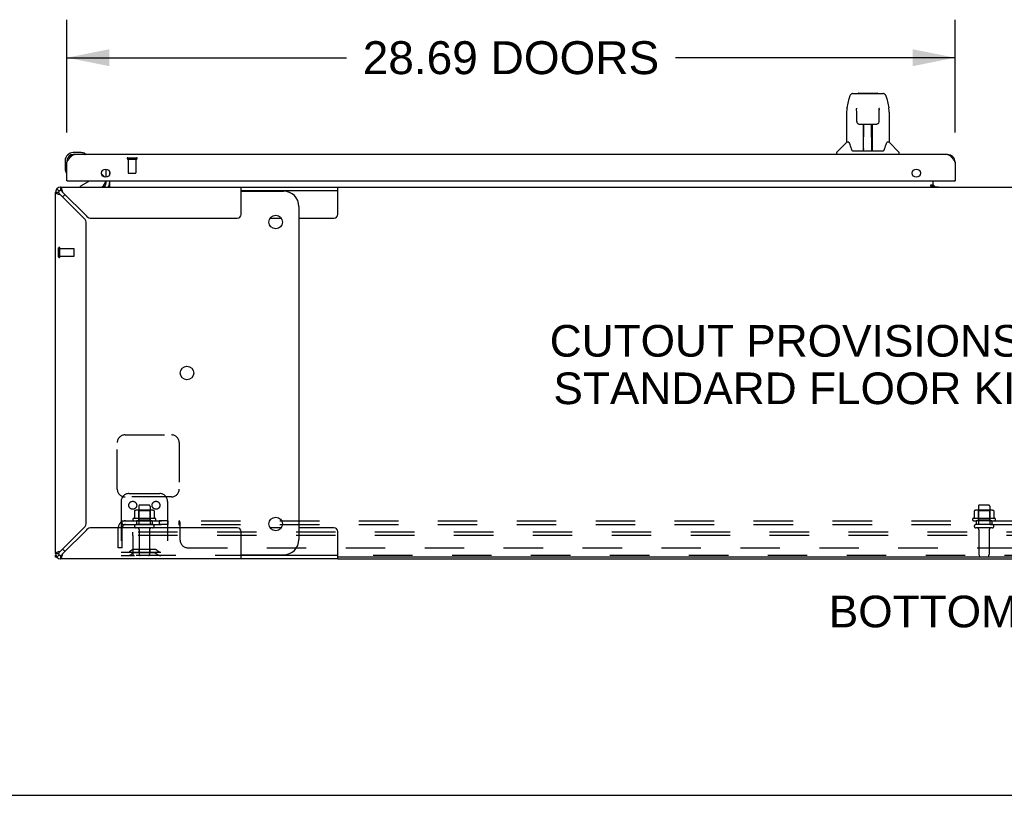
# Model space of a CAD drawing. Header units: inches. Extents: x 0 to 232, y 0 to 150.
# Tile 2 of 20: x 44 to 76, y 0 to 25. Entities that reach past the tile are written whole.
import ezdxf

# ---------------------------------------------------------------- set-up
doc = ezdxf.new("R2010")
doc.units = ezdxf.units.IN
doc.header["$LTSCALE"] = 12.75
doc.header["$MEASUREMENT"] = 0
doc.linetypes.add('HIDDEN', pattern=[0.2, 0.1, -0.1])
doc.layers.get('0').update_dxf_attribs({"linetype": 'CONTINUOUS'})
for name, color, linetype in [('02___PRT_ALL_AXES', 7, 'CONTINUOUS'), ('DEFAULT_2', 8, 'HIDDEN'), ('DIMENSIONS', 7, 'CONTINUOUS')]:
    doc.layers.add(name, color=color, linetype=linetype)
doc.styles.get("Standard").update_dxf_attribs({"font": 'arial.ttf'})
doc.dimstyles.new('DIMSTYLE_2', dxfattribs={"dimtxt": 1.063636, "dimasz": 1.363636, "dimexe": 0.09, "dimexo": 0.07, "dimgap": 0.039, "dimtad": 0, "dimtih": 1, "dimtoh": 1, "dimzin": 4, "dimdsep": 46, "dimtxsty": 'Standard', "dimblk": '_FILLED', "dimblk1": '_FILLED', "dimblk2": '_FILLED', "dimcen": 0.09, "dimazin": 1, "dimtfac": 1, "dimtdec": 3, "dimtofl": 0, "dimtmove": 0, "dimatfit": 3, "dimldrblk": '_FILLED', "dimfxl": 1, "dimtolj": 1, "dimtzin": 4, "dimarcsym": 0})

# ---------------------------------------------------------------- blocks, each defined once
blk = doc.blocks.new('_FILLED')
at = {"color": 0, "linetype": 'ByBlock'}
blk.add_solid([(0, 0), (-1, 0.2), (-1, -0.2)], dxfattribs=at)
blk = doc.blocks.new('*D20')
at = {"layer": 'DIMENSIONS', "color": 2, "linetype": 'Continuous'}
for p, q in [((45.314, 21.407), (45.314, 25.053)), ((74.002, 21.407), (74.002, 25.053)), ((45.314, 23.826), (54.342, 23.826)), ((74.002, 23.826), (64.974, 23.826))]:
    blk.add_line(p, q, dxfattribs=at)
at = {"layer": 'DIMENSIONS', "color": 2, "linetype": 'Continuous', "xscale": 1.3636363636, "yscale": 1.3636363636, "zscale": 1.3636363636, "rotation": 180}
blk.add_blockref('_FILLED', (45.314, 23.826), dxfattribs=at)
at = {"layer": 'DIMENSIONS', "color": 2, "linetype": 'Continuous', "xscale": 1.3636363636, "yscale": 1.3636363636, "zscale": 1.3636363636}
blk.add_blockref('_FILLED', (74.002, 23.826), dxfattribs=at)
at = {"layer": 'DIMENSIONS', "color": 2, "linetype": 'Continuous', "insert": (59.658, 24.358), "char_height": 1.06364, "width": 9.56877, "attachment_point": 2, "line_spacing_factor": 0.9}
blk.add_mtext('28.69 DOORS', dxfattribs=at)

msp = doc.modelspace()

# ---------------------------------------------------------------- linework, layer by layer
at = {"color": 7, "linetype": 'Continuous'}
for p, q in [((70.704, 22.667), (71.674, 22.667)), ((70.791, 22.667), (70.789, 22.667)), ((70.896, 22.679), (71.482, 22.679)), ((70.515, 22.207), (70.58, 22.513)), ((71.798, 22.513), (71.863, 22.207)), ((70.5, 22.064), (70.5, 21.092)), ((70.823, 22.155), (70.803, 22.155)), ((70.822, 22.19), (70.822, 22.186)), ((70.822, 22.186), (70.822, 22.181)), ((70.822, 22.181), (70.822, 22.173)), ((70.825, 22.044), (70.822, 22.173)), ((70.829, 21.761), (70.825, 22.044)), ((71.549, 21.761), (71.556, 22.173)), ((71.556, 22.181), (71.556, 22.186)), ((71.556, 22.173), (71.556, 22.181)), ((71.575, 22.155), (71.556, 22.155)), ((71.878, 22.064), (71.878, 21.092)), ((70.91, 21.683), (71.03, 21.683)), ((71.04, 20.837), (71.055, 21.684)), ((71.047, 21.268), (71.047, 21.684)), ((71.066, 21.684), (71.312, 21.684)), ((71.315, 20.817), (71.3, 21.684)), ((71.304, 21.684), (71.304, 21.62)), ((71.331, 20.817), (71.331, 21.684)), ((71.348, 21.683), (71.468, 21.683)), ((71.053, 21.62), (71.047, 21.62)), ((71.051, 21.459), (71.047, 21.459)), ((71.05, 21.447), (71.047, 21.447)), ((71.301, 21.62), (71.331, 21.62)), ((71.331, 21.459), (71.304, 21.459)), ((71.331, 21.447), (71.304, 21.447)), ((70.494, 21.087), (70.197, 20.789)), ((70.573, 21.092), (70.5, 21.092)), ((71.308, 21.218), (71.331, 21.218)), ((71.331, 21.214), (71.308, 21.214)), ((71.878, 21.092), (71.805, 21.092)), ((71.884, 21.087), (72.181, 20.789)), ((45.773, 20.759), (45.517, 20.759)), ((45.561, 20.699), (45.517, 20.699)), ((45.811, 20.756), (45.773, 20.759)), ((45.909, 20.712), (45.902, 20.714)), ((70.185, 20.699), (70.185, 20.761)), ((70.668, 20.84), (70.673, 20.833)), ((70.703, 20.817), (71.675, 20.817)), ((71.041, 20.889), (71.04, 20.863)), ((71.047, 20.817), (71.047, 20.821)), ((71.314, 20.863), (71.314, 20.889)), ((72.193, 20.699), (72.193, 20.761)), ((45.254, 20.496), (45.254, 20.239)), ((45.254, 20.239), (45.257, 20.201)), ((45.299, 20.111), (45.301, 20.104)), ((46.433, 20.072), (46.514, 19.991)), ((46.689, 20.14), (46.689, 20.05)), ((45.334, 19.845), (45.314, 19.845)), ((45.994, 19.818), (45.756, 19.68)), ((46.543, 19.845), (46.543, 19.798)), ((46.689, 19.845), (46.689, 19.67)), ((73.225, 19.671), (73.225, 19.721)), ((73.225, 19.721), (73.293, 19.721)), ((73.293, 19.676), (73.293, 19.845)), ((73.364, 19.652), (73.294, 19.722)), ((73.982, 19.845), (74.002, 19.845)), ((45.043, 19.474), (44.939, 19.474)), ((44.988, 19.592), (45.061, 19.518)), ((45.106, 19.641), (45.106, 19.537)), ((45.756, 19.641), (45.756, 19.68)), ((50.939, 19.537), (54.062, 19.537)), ((50.939, 19.516), (52.308, 19.516)), ((54.062, 18.766), (54.062, 19.641)), ((54.062, 19.641), (95.816, 19.641)), ((73.293, 19.671), (73.225, 19.671)), ((73.293, 19.641), (73.293, 19.671)), ((52.808, 19.016), (52.808, 8.266)), ((51.879, 18.641), (52.237, 18.641)), ((52.808, 18.641), (53.937, 18.641)), ((52.237, 8.641), (51.879, 8.641)), ((53.937, 8.641), (52.808, 8.641)), ((54.062, 7.641), (54.062, 8.516)), ((44.939, 7.807), (45.043, 7.807)), ((44.985, 7.693), (44.939, 7.693)), ((44.988, 7.689), (45.061, 7.763)), ((45.043, 7.653), (45.043, 7.641)), ((45.106, 7.745), (45.106, 7.641)), ((50.939, 7.766), (52.308, 7.766)), ((54.062, 7.745), (50.939, 7.745)), ((95.816, 7.693), (54.062, 7.693)), ((0, 0), (231.818, 0))]:
    msp.add_line(p, q, dxfattribs=at)
at = {"color": 3, "linetype": 'Continuous'}
for p, q in [((73.755, 20.699), (45.561, 20.699)), ((45.314, 19.845), (45.314, 20.452)), ((74.002, 20.452), (74.002, 19.845)), ((46.585, 19.963), (46.585, 20.226)), ((45.334, 19.845), (73.982, 19.845)), ((46.585, 19.783), (46.585, 19.845)), ((44.939, 7.807), (44.939, 19.474)), ((45.008, 19.429), (45.03, 19.421)), ((45.106, 19.641), (54.062, 19.641)), ((45.166, 19.526), (45.159, 19.55)), ((45.951, 18.705), (45.182, 19.474)), ((50.939, 18.766), (50.939, 19.641)), ((73.225, 19.676), (73.293, 19.676)), ((73.293, 19.652), (73.465, 19.652)), ((45.106, 19.398), (45.875, 18.629)), ((45.939, 8.808), (45.939, 18.473)), ((46.106, 18.641), (50.814, 18.641)), ((45.875, 8.652), (45.106, 7.883)), ((50.814, 8.641), (46.106, 8.641)), ((45.182, 7.807), (45.951, 8.576)), ((50.939, 7.641), (50.939, 8.516)), ((44.939, 7.693), (44.939, 7.755)), ((45.054, 7.868), (45.03, 7.861)), ((54.062, 7.641), (45.106, 7.641)), ((45.151, 7.709), (45.159, 7.732)), ((54.062, 7.641), (95.816, 7.641))]:
    msp.add_line(p, q, dxfattribs=at)
at = {"color": 7, "linetype": 'Continuous'}
for points in [[(70.704, 22.667), (70.7, 22.667), (70.685, 22.665), (70.67, 22.661), (70.656, 22.654), (70.644, 22.645), (70.633, 22.635), (70.624, 22.624), (70.615, 22.612), (70.608, 22.598), (70.601, 22.584), (70.595, 22.567), (70.589, 22.549), (70.584, 22.528), (70.58, 22.513)], [(71.774, 22.59), (71.768, 22.602), (71.761, 22.614), (71.754, 22.624), (71.746, 22.634), (71.736, 22.643), (71.726, 22.651), (71.714, 22.658), (71.702, 22.663), (71.688, 22.666), (71.674, 22.667)], [(71.798, 22.513), (71.795, 22.525), (71.79, 22.544), (71.785, 22.561), (71.78, 22.576), (71.774, 22.59)], [(70.515, 22.207), (70.509, 22.175), (70.504, 22.133), (70.501, 22.091), (70.5, 22.064)], [(70.821, 22.196), (70.821, 22.196), (70.821, 22.196), (70.821, 22.196), (70.822, 22.195), (70.822, 22.194), (70.822, 22.193), (70.822, 22.191), (70.822, 22.19)], [(71.556, 22.186), (71.556, 22.19), (71.556, 22.192), (71.556, 22.193), (71.556, 22.194), (71.557, 22.195), (71.557, 22.196), (71.557, 22.196)], [(71.878, 22.064), (71.877, 22.092), (71.874, 22.134), (71.869, 22.176), (71.863, 22.207)], [(70.829, 21.761), (70.831, 21.749), (70.834, 21.736), (70.839, 21.724), (70.847, 21.713), (70.856, 21.703), (70.866, 21.696), (70.877, 21.69), (70.889, 21.685), (70.901, 21.683), (70.909, 21.683)], [(71.03, 21.683), (71.033, 21.683), (71.042, 21.683), (71.051, 21.684), (71.06, 21.684), (71.066, 21.684)], [(71.312, 21.684), (71.32, 21.684), (71.329, 21.684), (71.337, 21.683), (71.346, 21.683), (71.348, 21.683)], [(71.469, 21.683), (71.478, 21.683), (71.49, 21.686), (71.502, 21.69), (71.513, 21.696), (71.524, 21.704), (71.532, 21.714), (71.539, 21.725), (71.545, 21.737), (71.548, 21.75), (71.549, 21.761)], [(70.57, 21.092), (70.575, 21.083), (70.589, 21.055), (70.604, 21.019), (70.619, 20.977), (70.636, 20.928), (70.65, 20.88)], [(71.728, 20.88), (71.742, 20.926), (71.758, 20.975), (71.773, 21.017), (71.789, 21.054), (71.803, 21.082), (71.808, 21.092)], [(70.65, 20.88), (70.653, 20.873), (70.658, 20.86), (70.663, 20.849), (70.668, 20.84)], [(70.673, 20.833), (70.679, 20.827), (70.686, 20.822), (70.693, 20.818), (70.701, 20.817), (70.703, 20.817)], [(71.675, 20.817), (71.676, 20.817), (71.684, 20.818), (71.692, 20.821), (71.699, 20.826)], [(71.699, 20.826), (71.705, 20.832), (71.71, 20.84)], [(71.71, 20.84), (71.715, 20.849), (71.72, 20.859), (71.725, 20.872), (71.728, 20.88)], [(45.043, 19.474), (45.044, 19.467), (45.046, 19.459), (45.05, 19.451), (45.055, 19.444)], [(45.055, 19.444), (45.061, 19.436), (45.069, 19.429), (45.077, 19.421), (45.086, 19.413), (45.096, 19.406), (45.106, 19.398)], [(45.182, 19.474), (45.174, 19.484), (45.166, 19.494), (45.159, 19.503), (45.151, 19.511), (45.144, 19.518), (45.136, 19.525), (45.128, 19.53), (45.121, 19.534), (45.113, 19.536), (45.106, 19.537)], [(46.666, 19.653), (46.665, 19.651), (46.664, 19.649), (46.662, 19.647), (46.661, 19.645), (46.659, 19.644), (46.658, 19.643), (46.656, 19.642), (46.655, 19.641), (46.654, 19.641), (46.652, 19.641)], [(46.689, 19.67), (46.687, 19.67), (46.686, 19.67), (46.684, 19.67), (46.682, 19.669), (46.68, 19.668), (46.679, 19.667), (46.677, 19.666), (46.675, 19.664), (46.674, 19.663), (46.672, 19.661), (46.671, 19.659), (46.669, 19.657), (46.666, 19.653)], [(45.106, 7.883), (45.096, 7.876), (45.086, 7.868), (45.077, 7.861), (45.069, 7.853), (45.061, 7.845), (45.055, 7.838), (45.05, 7.83), (45.046, 7.822), (45.044, 7.815), (45.043, 7.807)], [(45.106, 7.745), (45.113, 7.745), (45.121, 7.748), (45.128, 7.752), (45.136, 7.757)], [(45.136, 7.757), (45.144, 7.763), (45.151, 7.77), (45.159, 7.779), (45.166, 7.788), (45.174, 7.797), (45.182, 7.807)]]:
    msp.add_lwpolyline(points, dxfattribs=at)
at = {"color": 3, "linetype": 'Continuous'}
for points in [[(45.314, 20.452), (45.324, 20.468), (45.335, 20.484), (45.345, 20.5), (45.355, 20.516), (45.365, 20.531), (45.376, 20.547), (45.386, 20.561), (45.396, 20.575), (45.406, 20.589), (45.417, 20.602), (45.427, 20.615), (45.437, 20.627), (45.448, 20.638), (45.458, 20.648), (45.468, 20.657), (45.478, 20.666), (45.489, 20.673), (45.499, 20.68), (45.509, 20.686), (45.519, 20.69), (45.53, 20.694), (45.54, 20.697), (45.55, 20.698), (45.561, 20.699)], [(73.755, 20.699), (73.765, 20.698), (73.776, 20.697), (73.786, 20.694), (73.796, 20.69), (73.806, 20.686), (73.817, 20.68), (73.827, 20.673), (73.837, 20.666), (73.847, 20.657), (73.858, 20.648), (73.868, 20.638), (73.878, 20.627), (73.889, 20.615), (73.899, 20.602), (73.909, 20.589), (73.919, 20.575), (73.93, 20.561), (73.94, 20.547), (73.95, 20.531), (73.96, 20.516), (73.971, 20.5), (73.981, 20.484), (73.991, 20.468), (74.002, 20.452)], [(44.939, 19.474), (44.941, 19.467), (44.947, 19.459), (44.957, 19.451), (44.971, 19.444), (44.988, 19.436), (45.008, 19.429)], [(45.03, 19.421), (45.054, 19.413), (45.079, 19.406), (45.106, 19.398)], [(45.159, 19.55), (45.151, 19.572), (45.144, 19.592), (45.136, 19.609), (45.128, 19.623), (45.121, 19.633), (45.113, 19.639), (45.106, 19.641)], [(45.182, 19.474), (45.174, 19.5), (45.166, 19.526)], [(45.03, 7.861), (45.008, 7.853), (44.988, 7.845), (44.971, 7.838), (44.957, 7.83), (44.947, 7.822), (44.941, 7.815), (44.939, 7.807)], [(45.106, 7.883), (45.079, 7.876), (45.054, 7.868)], [(45.106, 7.641), (45.113, 7.643), (45.121, 7.649), (45.128, 7.659), (45.136, 7.673), (45.144, 7.689), (45.151, 7.709)], [(45.159, 7.732), (45.166, 7.756), (45.174, 7.781), (45.182, 7.807)]]:
    msp.add_lwpolyline(points, dxfattribs=at)
for centre in [(46.564, 20.095), (72.752, 20.095)]:
    msp.add_circle(centre, 0.133, dxfattribs=at)
at = {"color": 7, "linetype": 'Continuous'}
for centre in [(52.058, 18.516), (49.191, 13.641), (52.058, 8.766)]:
    msp.add_circle(centre, 0.219, dxfattribs=at)
for centre, radius, start, end in [((70.896, 22.659), 0.0197, 90, 156.393), ((71.482, 22.659), 0.0197, 23.607, 90), ((70.508, 21.073), 0.0197, 90, 135), ((71.87, 21.073), 0.0197, 45, 90), ((45.517, 20.496), 0.263, 90, 180), ((45.517, 20.496), 0.203, 90, 180), ((45.773, 20.509), 0.25, 59.1101, 90), ((45.894, 20.714), 0.015, 270, 353.6204), ((45.894, 20.71), 0.015, 6.3796, 59.1101), ((70.224, 20.761), 0.0394, 135, 180), ((71.059, 20.837), 0.0197, 179, 270), ((71.059, 20.837), 0.0197, 260.739, 269.9232), ((71.295, 20.837), 0.0197, 270, 1), ((71.295, 20.837), 0.0197, 270.0771, 272.6469), ((72.154, 20.761), 0.0394, 0, 45), ((45.504, 20.239), 0.25, 180, 210.8899), ((45.302, 20.119), 0.015, 210.8899, 263.6204), ((45.299, 20.119), 0.015, 276.3796, 360), ((45.944, 19.904), 0.1, 300.092, 323.4532), ((46.386, 19.798), 0.157, 270, 360), ((46.443, 19.92), 0.1, 27.0175, 45), ((46.443, 19.783), 0.246, 325.8109, 360), ((45.106, 19.474), 0.0625, 90, 180), ((45.566, 19.016), 0.5, 128.9359, 141.3055), ((52.308, 19.016), 0.5, 0, 90), ((53.937, 18.766), 0.125, 270, 360), ((53.937, 8.516), 0.125, 0, 90), ((45.566, 8.266), 0.5, 218.6945, 231.0641), ((52.308, 8.266), 0.5, 270, 360), ((45.106, 7.807), 0.0625, 180, 270)]:
    msp.add_arc(centre, radius, start, end, dxfattribs=at)
at = {"color": 3, "linetype": 'Continuous'}
for centre, radius, start, end in [((45.561, 20.452), 0.246, 90, 180), ((73.755, 20.452), 0.246, 0, 90), ((45.334, 19.865), 0.02, 180, 270), ((46.443, 19.783), 0.142, 270, 360), ((73.982, 19.865), 0.02, 270, 360), ((45.106, 19.474), 0.167, 90, 180), ((73.343, 19.691), 0.05, 182.6499, 231.2791), ((45.719, 18.473), 0.22, 0, 45), ((46.106, 18.861), 0.22, 225, 270), ((50.814, 18.766), 0.125, 270, 360), ((45.719, 8.808), 0.22, 315, 360), ((46.106, 8.421), 0.22, 90, 135), ((50.814, 8.516), 0.125, 0, 90), ((45.106, 7.807), 0.167, 180, 270)]:
    msp.add_arc(centre, radius, start, end, dxfattribs=at)
at = {"color": 7, "linetype": 'Continuous'}
for centre, start_param, end_param in [((71.039, 20.856), -1.369355, -1.26493), ((71.315, 20.856), -1.875951, -1.570796)]:
    msp.add_ellipse(centre, major_axis=(0.0394, 0), ratio=1, start_param=start_param, end_param=end_param, dxfattribs=at)
at = {"layer": '02___PRT_ALL_AXES', "color": 8, "linetype": 'HIDDEN'}
for p, q in [((47.294, 20.552), (47.294, 20.105)), ((47.294, 20.552), (47.542, 20.552)), ((47.542, 20.552), (47.542, 20.105)), ((45.086, 17.413), (45.086, 17.661)), ((45.086, 17.661), (45.533, 17.661)), ((45.086, 17.413), (45.533, 17.413)), ((47.631, 9.34), (47.631, 8.745)), ((47.997, 9.34), (47.997, 8.745)), ((74.756, 9.34), (74.756, 8.745)), ((75.122, 9.34), (75.122, 8.745)), ((48.17, 8.94), (47.458, 8.94)), ((75.295, 8.94), (74.583, 8.94)), ((47.48, 8.87), (47.564, 8.87)), ((47.564, 8.87), (47.564, 8.745)), ((48.064, 8.87), (47.564, 8.87)), ((48.064, 8.745), (47.564, 8.745)), ((48.064, 8.87), (48.064, 8.745)), ((48.064, 8.87), (48.148, 8.87)), ((48.292, 8.87), (48.292, 8.745)), ((48.573, 8.87), (48.292, 8.87)), ((48.573, 8.745), (48.292, 8.745)), ((48.573, 8.87), (48.573, 8.745)), ((74.605, 8.87), (74.689, 8.87)), ((75.189, 8.87), (74.689, 8.87)), ((74.689, 8.87), (74.689, 8.745)), ((75.189, 8.745), (74.689, 8.745)), ((75.189, 8.87), (75.273, 8.87)), ((75.189, 8.87), (75.189, 8.745)), ((47.648, 8.576), (47.648, 7.775)), ((47.98, 8.576), (47.98, 7.775)), ((74.773, 8.576), (74.773, 7.775)), ((75.105, 8.576), (75.105, 7.775))]:
    msp.add_line(p, q, dxfattribs=at)
at = {"layer": '02___PRT_ALL_AXES', "color": 3, "linetype": 'Continuous'}
msp.add_line((73.465, 19.652), (73.465, 19.641), dxfattribs=at)
at = {"layer": '02___PRT_ALL_AXES', "color": 7, "linetype": 'Continuous'}
for start, end in [(175.1015, 175.7578), (170.8498, 171.3733)]:
    msp.add_arc((45.517, 20.496), 0.263, start, end, dxfattribs=at)
at = {"layer": '02___PRT_ALL_AXES', "color": 8, "linetype": 'HIDDEN'}
for centre, radius, start, end in [((47.48, 8.908), 0.0384, 124.4497, 270), ((47.814, 8.34), 0.698, 117.6814, 120.6631), ((47.814, 8.34), 0.698, 59.3369, 62.3186), ((48.148, 8.908), 0.0384, 270, 55.5503), ((74.605, 8.908), 0.0384, 124.4497, 270), ((74.939, 8.34), 0.698, 117.6814, 120.6631), ((74.939, 8.34), 0.698, 59.3369, 62.3186), ((75.273, 8.908), 0.0384, 270, 55.5503)]:
    msp.add_arc(centre, radius, start, end, dxfattribs=at)
at = {"layer": 'DEFAULT_2', "color": 8, "linetype": 'HIDDEN'}
for p, q in [((47.276, 20.595), (47.56, 20.595)), ((47.276, 20.552), (47.56, 20.552)), ((47.304, 20.095), (47.532, 20.095)), ((45.043, 17.395), (45.043, 17.679)), ((45.086, 17.395), (45.086, 17.679)), ((45.543, 17.423), (45.543, 17.651)), ((47.189, 11.641), (48.689, 11.641)), ((46.939, 9.891), (46.939, 11.391)), ((48.939, 11.391), (48.939, 9.891)), ((48.689, 9.641), (47.189, 9.641)), ((47.314, 9.745), (48.314, 9.745)), ((47.064, 9.495), (47.064, 7.745)), ((47.967, 9.37), (47.661, 9.37)), ((48.564, 9.495), (48.564, 7.745)), ((75.092, 9.37), (74.786, 9.37)), ((47.495, 9.184), (47.495, 8.966)), ((48.07, 9.206), (47.558, 9.206)), ((47.631, 9.186), (47.611, 9.206)), ((47.631, 8.89), (47.631, 9.186)), ((47.998, 9.186), (47.631, 9.186)), ((47.998, 9.186), (48.018, 9.206)), ((47.998, 8.89), (47.998, 9.186)), ((48.133, 9.184), (48.133, 8.966)), ((74.62, 9.184), (74.62, 8.966)), ((75.195, 9.206), (74.683, 9.206)), ((74.756, 9.186), (74.736, 9.206)), ((75.123, 9.186), (74.756, 9.186)), ((74.756, 8.89), (74.756, 9.186)), ((75.123, 9.186), (75.143, 9.206)), ((75.123, 8.89), (75.123, 9.186)), ((75.258, 9.184), (75.258, 8.966)), ((46.97, 7.995), (46.97, 8.633)), ((47.057, 8.816), (47.136, 8.719)), ((47.095, 8.745), (47.095, 8.87)), ((47.095, 8.87), (102.783, 8.87)), ((47.095, 8.745), (102.783, 8.745)), ((47.095, 7.995), (47.095, 8.633)), ((48.079, 8.639), (47.55, 8.639)), ((47.631, 8.89), (47.611, 8.87)), ((47.998, 8.89), (47.631, 8.89)), ((47.998, 8.89), (48.018, 8.87)), ((48.935, 8.745), (48.935, 8.87)), ((48.942, 8.741), (48.941, 8.743)), ((48.951, 8.73), (48.948, 8.734)), ((48.97, 8.245), (48.97, 8.816)), ((75.204, 8.639), (74.675, 8.639)), ((74.756, 8.89), (74.736, 8.87)), ((75.123, 8.89), (74.756, 8.89)), ((75.123, 8.89), (75.143, 8.87)), ((47.439, 8.391), (47.439, 8.495)), ((102.439, 8.495), (47.439, 8.495)), ((47.439, 8.391), (47.439, 7.805)), ((102.439, 8.391), (47.439, 8.391)), ((47.095, 7.995), (46.97, 7.995)), ((49.22, 7.995), (100.658, 7.995)), ((47.064, 7.849), (48.564, 7.849)), ((47.064, 7.745), (47.499, 7.745)), ((47.407, 7.917), (47.339, 7.868)), ((47.468, 7.833), (47.4, 7.784)), ((48.155, 7.939), (47.474, 7.939)), ((48.155, 7.835), (47.474, 7.835)), ((102.379, 7.745), (47.499, 7.745)), ((47.639, 7.939), (47.639, 7.835)), ((47.989, 7.939), (47.989, 7.835)), ((48.16, 7.833), (48.228, 7.784)), ((48.221, 7.917), (48.289, 7.868))]:
    msp.add_line(p, q, dxfattribs=at)
for points in [[(47.495, 8.966), (47.495, 8.965), (47.495, 8.964), (47.495, 8.963), (47.494, 8.962), (47.494, 8.961), (47.494, 8.961), (47.493, 8.96), (47.493, 8.96), (47.492, 8.959), (47.492, 8.959), (47.492, 8.959), (47.492, 8.959), (47.491, 8.958), (47.491, 8.958), (47.491, 8.958), (47.49, 8.958), (47.49, 8.958), (47.49, 8.957)], [(47.501, 9.194), (47.5, 9.193), (47.498, 9.192), (47.497, 9.191), (47.496, 9.189), (47.496, 9.187), (47.495, 9.186), (47.495, 9.184)], [(48.127, 9.194), (48.128, 9.193), (48.13, 9.192), (48.131, 9.191), (48.132, 9.189), (48.132, 9.187), (48.133, 9.186), (48.133, 9.184)], [(48.138, 8.957), (48.138, 8.958), (48.138, 8.958), (48.137, 8.958), (48.137, 8.958), (48.137, 8.958), (48.137, 8.959), (48.136, 8.959), (48.136, 8.959), (48.136, 8.959), (48.135, 8.96), (48.135, 8.96), (48.135, 8.961), (48.134, 8.961), (48.134, 8.962), (48.134, 8.963), (48.133, 8.964), (48.133, 8.965), (48.133, 8.966)], [(74.62, 8.966), (74.62, 8.965), (74.62, 8.964), (74.62, 8.963), (74.619, 8.962), (74.619, 8.961), (74.619, 8.961), (74.618, 8.96), (74.618, 8.96), (74.617, 8.959), (74.617, 8.959), (74.617, 8.959), (74.617, 8.959), (74.616, 8.958), (74.616, 8.958), (74.616, 8.958), (74.615, 8.958), (74.615, 8.958), (74.615, 8.957)], [(74.626, 9.194), (74.625, 9.193), (74.623, 9.192), (74.622, 9.191), (74.621, 9.189), (74.621, 9.187), (74.62, 9.186), (74.62, 9.184)], [(75.252, 9.194), (75.253, 9.193), (75.255, 9.192), (75.256, 9.191), (75.257, 9.189), (75.257, 9.187), (75.258, 9.186), (75.258, 9.184)], [(75.263, 8.957), (75.263, 8.958), (75.263, 8.958), (75.262, 8.958), (75.262, 8.958), (75.262, 8.958), (75.262, 8.959), (75.261, 8.959), (75.261, 8.959), (75.261, 8.959), (75.26, 8.96), (75.26, 8.96), (75.26, 8.961), (75.259, 8.961), (75.259, 8.962), (75.259, 8.963), (75.258, 8.964), (75.258, 8.965), (75.258, 8.966)], [(47.057, 8.816), (47.059, 8.818), (47.061, 8.82), (47.063, 8.823), (47.065, 8.826), (47.067, 8.829), (47.069, 8.833), (47.07, 8.836), (47.072, 8.84)], [(47.072, 8.84), (47.075, 8.847), (47.077, 8.851), (47.078, 8.854), (47.08, 8.857), (47.081, 8.859), (47.083, 8.862), (47.085, 8.864), (47.087, 8.866), (47.089, 8.868), (47.09, 8.869), (47.092, 8.869), (47.094, 8.87), (47.095, 8.87)], [(47.095, 8.804), (47.095, 8.804), (47.095, 8.804), (47.095, 8.805), (47.095, 8.804), (47.095, 8.804), (47.095, 8.804), (47.095, 8.803), (47.095, 8.803), (47.095, 8.802), (47.095, 8.802), (47.095, 8.801)], [(47.118, 8.741), (47.118, 8.741), (47.118, 8.741), (47.118, 8.741), (47.118, 8.742), (47.117, 8.742), (47.117, 8.742), (47.117, 8.743), (47.117, 8.744), (47.116, 8.744), (47.116, 8.745), (47.116, 8.745), (47.115, 8.746), (47.115, 8.747), (47.115, 8.747), (47.114, 8.748), (47.114, 8.749), (47.113, 8.749), (47.113, 8.75), (47.113, 8.751), (47.112, 8.751), (47.112, 8.752), (47.112, 8.753), (47.111, 8.754), (47.111, 8.754), (47.111, 8.755), (47.11, 8.756), (47.11, 8.757), (47.109, 8.758), (47.109, 8.758), (47.109, 8.759), (47.108, 8.76), (47.108, 8.761), (47.108, 8.762), (47.107, 8.763), (47.107, 8.764), (47.106, 8.765), (47.106, 8.765), (47.106, 8.766), (47.105, 8.767), (47.105, 8.768), (47.105, 8.769), (47.104, 8.77), (47.104, 8.772), (47.103, 8.773), (47.103, 8.774), (47.103, 8.775), (47.102, 8.776), (47.102, 8.777), (47.101, 8.778), (47.101, 8.779), (47.101, 8.78), (47.1, 8.782), (47.1, 8.783), (47.1, 8.784), (47.099, 8.785), (47.099, 8.786), (47.099, 8.787), (47.098, 8.788), (47.098, 8.789), (47.098, 8.79), (47.098, 8.791), (47.097, 8.792), (47.097, 8.793), (47.097, 8.794), (47.097, 8.795), (47.097, 8.796), (47.096, 8.797), (47.096, 8.798), (47.096, 8.799), (47.096, 8.8), (47.096, 8.801), (47.096, 8.802), (47.095, 8.802), (47.095, 8.803), (47.095, 8.804), (47.095, 8.804), (47.095, 8.804)], [(47.123, 8.727), (47.119, 8.73), (47.117, 8.732), (47.115, 8.734), (47.112, 8.736), (47.11, 8.738), (47.108, 8.74), (47.105, 8.741), (47.103, 8.743), (47.101, 8.744), (47.099, 8.744), (47.097, 8.745), (47.095, 8.745)], [(47.115, 8.744), (47.116, 8.744), (47.116, 8.743), (47.117, 8.743), (47.117, 8.743), (47.117, 8.742), (47.118, 8.742), (47.118, 8.741), (47.118, 8.741), (47.118, 8.741), (47.118, 8.741), (47.118, 8.741)], [(47.136, 8.719), (47.135, 8.719), (47.135, 8.719), (47.134, 8.719), (47.133, 8.719), (47.132, 8.719), (47.131, 8.72), (47.129, 8.721), (47.128, 8.722), (47.126, 8.724), (47.124, 8.725), (47.123, 8.727)], [(48.949, 8.859), (48.947, 8.862), (48.945, 8.864), (48.943, 8.866), (48.941, 8.868), (48.94, 8.869), (48.938, 8.869), (48.936, 8.87), (48.935, 8.87)], [(48.953, 8.851), (48.952, 8.854), (48.95, 8.857), (48.949, 8.859), (48.947, 8.862), (48.945, 8.864), (48.943, 8.866), (48.941, 8.868), (48.94, 8.869), (48.938, 8.869), (48.936, 8.87), (48.935, 8.87)], [(48.945, 8.738), (48.944, 8.74), (48.942, 8.741), (48.941, 8.743), (48.939, 8.744), (48.938, 8.744), (48.936, 8.745), (48.935, 8.745)], [(48.939, 8.744), (48.938, 8.744), (48.936, 8.745), (48.935, 8.745)], [(48.948, 8.734), (48.947, 8.736), (48.945, 8.738), (48.944, 8.74)], [(48.955, 8.725), (48.953, 8.727), (48.952, 8.728), (48.951, 8.73)], [(48.97, 8.719), (48.968, 8.719), (48.967, 8.719), (48.965, 8.719), (48.964, 8.719), (48.962, 8.719), (48.96, 8.72), (48.959, 8.721), (48.957, 8.722), (48.956, 8.724), (48.955, 8.725), (48.953, 8.727), (48.952, 8.728)], [(48.956, 8.844), (48.955, 8.847), (48.953, 8.851)], [(48.97, 8.816), (48.969, 8.818), (48.967, 8.82), (48.966, 8.823), (48.964, 8.826), (48.962, 8.829), (48.961, 8.833), (48.959, 8.836), (48.956, 8.844)], [(48.964, 8.719), (48.962, 8.719), (48.96, 8.72), (48.959, 8.721), (48.957, 8.722), (48.956, 8.724)], [(48.97, 8.719), (48.968, 8.719), (48.967, 8.719), (48.965, 8.719)], [(48.969, 8.818), (48.967, 8.82), (48.966, 8.823)]]:
    msp.add_lwpolyline(points, dxfattribs=at)
for centre in [(47.439, 9.37), (48.189, 9.37)]:
    msp.add_circle(centre, 0.128, dxfattribs=at)
for centre, radius, start, end in [((47.276, 20.573), 0.0215, 90, 270), ((47.56, 20.573), 0.0215, 270, 90), ((47.304, 20.105), 0.01, 180, 270), ((47.532, 20.105), 0.01, 270, 360), ((45.065, 17.679), 0.0215, 360, 180), ((45.533, 17.651), 0.01, 360, 90), ((45.065, 17.395), 0.0215, 180, 0), ((45.533, 17.423), 0.01, 270, 0), ((47.189, 11.391), 0.25, 90, 180), ((48.689, 11.391), 0.25, 0, 90), ((47.189, 9.891), 0.25, 180, 270), ((48.689, 9.891), 0.25, 270, 360), ((47.314, 9.495), 0.25, 90, 180), ((48.314, 9.495), 0.25, 0, 90), ((47.661, 9.34), 0.03, 90, 180), ((47.967, 9.34), 0.03, 0, 90), ((74.786, 9.34), 0.03, 90, 180), ((75.092, 9.34), 0.03, 0, 90), ((47.558, 9.065), 0.141, 90, 113.95), ((48.07, 9.065), 0.141, 66.05, 90), ((74.683, 9.065), 0.141, 90, 113.95), ((75.195, 9.065), 0.141, 66.05, 90), ((47.207, 8.633), 0.237, 90, 180), ((47.207, 8.633), 0.112, 90, 180), ((47.55, 8.692), 0.053, 90, 270), ((47.586, 8.576), 0.0625, 0, 90), ((48.043, 8.576), 0.0625, 90, 180), ((48.079, 8.692), 0.053, 270, 90), ((74.675, 8.692), 0.053, 90, 270), ((74.711, 8.576), 0.0625, 0, 90), ((75.168, 8.576), 0.0625, 90, 180), ((75.204, 8.692), 0.053, 270, 90), ((49.22, 8.245), 0.25, 180, 270), ((47.278, 7.953), 0.104, 270, 305.7539), ((47.278, 7.953), 0.208, 270, 305.7539), ((47.474, 7.825), 0.114, 90, 125.7539), ((47.499, 7.805), 0.06, 180, 270), ((47.474, 7.825), 0.01, 90, 125.7539), ((47.678, 7.775), 0.03, 180, 270), ((47.95, 7.775), 0.03, 270, 360), ((48.155, 7.825), 0.114, 54.2461, 90), ((48.155, 7.825), 0.01, 54.2461, 90), ((48.35, 7.953), 0.208, 234.2461, 270), ((48.35, 7.953), 0.104, 234.2461, 270), ((74.803, 7.775), 0.03, 180, 270), ((75.075, 7.775), 0.03, 270, 360)]:
    msp.add_arc(centre, radius, start, end, dxfattribs=at)

# ---------------------------------------------------------------- texts
at = {"layer": 'DIMENSIONS', "color": 2, "linetype": 'Continuous', "char_height": 1.02273, "attachment_point": 2, "line_spacing_factor": 0.9}
for s, insert, width in [('CUTOUT PROVISIONS FOR MOUNTING A\\PSTANDARD FLOOR KIT TO THE BOTTOM', (74.997, 15.192), 28.1231), ('BOTTOM VIEW', (75.002, 6.449), 10.13603)]:
    msp.add_mtext(s, dxfattribs=dict(at, insert=insert, width=width))

# ---------------------------------------------------------------- dimensions: what is measured, and where the dimension line sits
at = {"layer": 'DIMENSIONS', "color": 2, "linetype": 'Continuous'}
dim = msp.add_linear_dim(base=(74.002, 23.826), p1=(45.314, 21.337), p2=(74.002, 21.337), text='<> DOORS', dimstyle='DIMSTYLE_2', dxfattribs=at)
dim.commit()
dim.dimension.update_dxf_attribs({"geometry": '*D20', "text_midpoint": (59.658, 23.826), "dimtype": 160})

doc.saveas('drawing.dxf')
